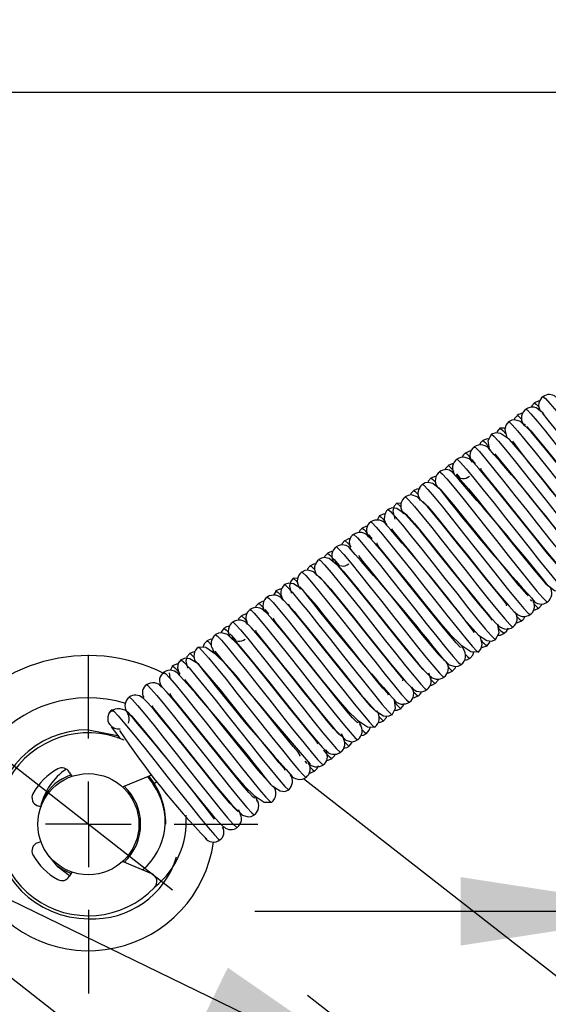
# Model space of a CAD drawing. Header units: millimetres. Extents: x 0 to 1118, y 0 to 864.
# Tile 21 of 32: x 659 to 691, y 312 to 371. Entities that reach past the tile are written whole.
import ezdxf

# ---------------------------------------------------------------- set-up
doc = ezdxf.new("R2010")
doc.units = ezdxf.units.MM
doc.header["$LTSCALE"] = 4
doc.linetypes.add('CENTERX2', pattern=[20.32, 12.7, -2.54, 2.54, -2.54])
doc.layers.add('CENTER', color=40, linetype='CENTERX2')
doc.layers.add('DIMENSIONS', color=140, linetype='Continuous', lineweight=25)
doc.styles.add('SLDTEXTSTYLE0', font='TXT', dxfattribs={"width": 0.7})
doc.dimstyles.new('SLDDIMSTYLE1', dxfattribs={"dimtxt": 8.632031, "dimasz": 13.208, "dimexe": 0, "dimexo": 0.0625, "dimgap": 2.158008, "dimtad": 0, "dimtih": 1, "dimtoh": 1, "dimrnd": 1e-09, "dimzin": 4, "dimdsep": 46, "dimtxsty": 'SLDTEXTSTYLE0', "dimsah": 1, "dimcen": 0.09, "dimadec": 0, "dimazin": 1, "dimtfac": 1, "dimtmove": 0, "dimatfit": 0, "dimfxl": 0, "dimfrac": 2, "dimtolj": 1, "dimtzin": 12, "dimarcsym": 0})
doc.dimstyles.new('SLDDIMSTYLE2', dxfattribs={"dimtxt": 8.632031, "dimasz": 13.208, "dimexe": 0, "dimexo": 0.0625, "dimgap": 2.158008, "dimtad": 0, "dimtih": 1, "dimtoh": 1, "dimrnd": 1e-09, "dimzin": 4, "dimdsep": 46, "dimtxsty": 'SLDTEXTSTYLE0', "dimsah": 1, "dimcen": 0.09, "dimadec": 0, "dimazin": 1, "dimtfac": 1, "dimtofl": 0, "dimtmove": 0, "dimatfit": 3, "dimfxl": 0, "dimfrac": 2, "dimtolj": 1, "dimtzin": 12, "dimarcsym": 0})
doc.dimstyles.new('SLDDIMSTYLE3', dxfattribs={"dimtxt": 8.632031, "dimasz": 13.208, "dimexe": 0, "dimexo": 0.0625, "dimgap": 2.158008, "dimtad": 0, "dimtih": 1, "dimtoh": 1, "dimrnd": 1e-09, "dimzin": 12, "dimdsep": 46, "dimtxsty": 'SLDTEXTSTYLE0', "dimsah": 1, "dimcen": 0.09, "dimadec": 0, "dimazin": 3, "dimtfac": 1, "dimtmove": 0, "dimatfit": 0, "dimfxl": 0, "dimfrac": 2, "dimtolj": 1, "dimtzin": 12, "dimarcsym": 0})
doc.dimstyles.new('SLDDIMSTYLE6', dxfattribs={"dimtxt": 8.632031, "dimasz": 13.208, "dimexe": 0, "dimexo": 0.0625, "dimgap": 2.158008, "dimtad": 0, "dimtih": 1, "dimtoh": 1, "dimrnd": 1e-09, "dimzin": 12, "dimdsep": 46, "dimtxsty": 'SLDTEXTSTYLE0', "dimsah": 1, "dimcen": 0.09, "dimadec": 0, "dimazin": 3, "dimtfac": 1, "dimtofl": 0, "dimtmove": 0, "dimatfit": 3, "dimfxl": 0, "dimfrac": 2, "dimtolj": 1, "dimtzin": 12, "dimarcsym": 0})
doc.dimstyles.new('SLDDIMSTYLE8', dxfattribs={"dimtxt": 8.632031, "dimasz": 13.208, "dimexe": 0, "dimexo": 0.0625, "dimgap": 2.158008, "dimtad": 0, "dimtih": 1, "dimtoh": 1, "dimrnd": 1e-09, "dimzin": 4, "dimdsep": 46, "dimtxsty": 'SLDTEXTSTYLE0', "dimsah": 1, "dimcen": 0, "dimadec": 0, "dimazin": 1, "dimtol": 1, "dimtp": 0.015, "dimtfac": 1, "dimtdec": 3, "dimtofl": 0, "dimtmove": 0, "dimatfit": 3, "dimfxl": 0, "dimfrac": 2, "dimtolj": 1, "dimtzin": 0, "dimarcsym": 0})

# ---------------------------------------------------------------- blocks, each defined once
blk = doc.blocks.new('_D_16')
at = {"layer": 'DIMENSIONS'}
for p, q in [((625.66, 467.757), (625.66, 553.884)), ((873.71, 463.557), (873.71, 553.884)), ((687.854, 549.258), (684.955, 549.258)), ((684.955, 549.258), (684.955, 535.539)), ((713.505, 549.258), (716.403, 549.258)), ((716.403, 549.258), (716.403, 535.539)), ((625.66, 541.184), (652.855, 541.184)), ((873.71, 541.184), (748.503, 541.184)), ((684.955, 535.539), (687.854, 535.539)), ((716.403, 535.539), (713.505, 535.539)), ((873.71, 387.307), (873.71, 453.557)), ((873.71, 371.207), (873.71, 377.307)), ((873.71, 296.307), (873.71, 361.207))]:
    blk.add_line(p, q, dxfattribs=at)
for points in [[(625.66, 541.184), (638.868, 539.152), (638.868, 543.216)], [(873.71, 541.184), (860.502, 543.216), (860.502, 539.152)]]:
    blk.add_solid(points, dxfattribs=at)
at = {"layer": 'DIMENSIONS', "attachment_point": 1, "style": 'SLDTEXTSTYLE0'}
for s, insert, char_height in [('248.05', (680.673, 562.105), 8.4667), ('9.77', (687.854, 546.453), 8.4667), ('(237, WHEEL B)', (654.787, 530.802), 8.46667)]:
    blk.add_mtext(s, dxfattribs=dict(at, insert=insert, char_height=char_height))
blk = doc.blocks.new('_D_18')
at = {"layer": 'DIMENSIONS'}
for p, q in [((639.86, 458.557), (1061.428, 458.557)), ((1048.728, 458.557), (1048.728, 340.62)), ((1032.312, 327.399), (1029.413, 327.399)), ((1029.413, 327.399), (1029.413, 313.68)), ((1065.144, 327.399), (1068.042, 327.399)), ((1068.042, 327.399), (1068.042, 313.68)), ((1029.413, 313.68), (1032.312, 313.68)), ((1068.042, 313.68), (1065.144, 313.68)), ((1048.728, 166.372), (1048.728, 284.309)), ((808.193, 166.372), (1061.428, 166.372))]:
    blk.add_line(p, q, dxfattribs=at)
for points in [[(1048.728, 458.557), (1046.696, 445.349), (1050.76, 445.349)], [(1048.728, 166.372), (1050.76, 179.58), (1046.696, 179.58)]]:
    blk.add_solid(points, dxfattribs=at)
at = {"layer": 'DIMENSIONS', "char_height": 8.4667, "attachment_point": 1, "style": 'SLDTEXTSTYLE0'}
for s, insert in [('292.19', (1028.721, 340.245)), ('11.50', (1032.312, 324.594)), ('(281,', (1031.355, 308.942)), ('WHEEL B)', (1020.208, 295.223))]:
    blk.add_mtext(s, dxfattribs=dict(at, insert=insert))
blk = doc.blocks.new('_D_19')
at = {"layer": 'DIMENSIONS'}
for p, q in [((657.791, 315.566), (630.822, 281.047)), ((680.644, 297.712), (580.933, 170.088)), ((624.666, 273.167), (558.081, 187.942)), ((565.9, 197.95), (545.884, 213.588)), ((588.752, 180.096), (612.433, 161.595)), ((612.433, 161.595), (615.501, 161.595)), ((625.265, 161.595), (622.366, 161.595)), ((622.366, 161.595), (622.366, 147.876)), ((650.916, 161.595), (653.814, 161.595)), ((653.814, 161.595), (653.814, 147.876)), ((622.366, 147.876), (625.265, 147.876)), ((653.814, 147.876), (650.916, 147.876))]:
    blk.add_line(p, q, dxfattribs=at)
for points in [[(565.9, 197.95), (556.743, 207.683), (554.241, 204.481)], [(588.752, 180.096), (597.909, 170.363), (600.411, 173.565)]]:
    blk.add_solid(points, dxfattribs=at)
at = {"layer": 'DIMENSIONS', "char_height": 8.4667, "attachment_point": 1, "style": 'SLDTEXTSTYLE0'}
for s, insert in [('29.00', (621.674, 174.441)), ('1.14', (625.265, 158.79))]:
    blk.add_mtext(s, dxfattribs=dict(at, insert=insert))
blk = doc.blocks.new('_D_22')
at = {"layer": 'DIMENSIONS'}
for p, q in [((641.16, 480.772), (641.16, 511.257)), ((873.71, 463.557), (873.71, 511.257)), ((786.328, 506.632), (783.429, 506.632)), ((783.429, 506.632), (783.429, 492.913)), ((811.978, 506.632), (814.877, 506.632)), ((814.877, 506.632), (814.877, 492.913)), ((641.16, 498.557), (751.329, 498.557)), ((873.71, 498.557), (846.977, 498.557)), ((783.429, 492.913), (786.328, 492.913)), ((814.877, 492.913), (811.978, 492.913)), ((641.16, 463.557), (641.16, 470.772)), ((641.16, 331.914), (641.16, 453.557)), ((873.71, 387.307), (873.71, 453.557)), ((873.71, 371.207), (873.71, 377.307)), ((873.71, 296.307), (873.71, 361.207)), ((641.16, 302.107), (641.16, 321.914))]:
    blk.add_line(p, q, dxfattribs=at)
for points in [[(641.16, 498.557), (654.368, 496.525), (654.368, 500.589)], [(873.71, 498.557), (860.502, 500.589), (860.502, 496.525)]]:
    blk.add_solid(points, dxfattribs=at)
at = {"layer": 'DIMENSIONS', "attachment_point": 1, "style": 'SLDTEXTSTYLE0'}
for s, insert, char_height in [('232.55', (779.147, 519.479), 8.4667), ('9.16', (786.328, 503.827), 8.4667), ('(222, WHEEL B)', (753.261, 488.175), 8.46667)]:
    blk.add_mtext(s, dxfattribs=dict(at, insert=insert, char_height=char_height))
blk = doc.blocks.new('_D_23')
at = {"layer": 'DIMENSIONS'}
for p, q in [((639.86, 458.557), (719.66, 458.557)), ((729.66, 458.557), (868.71, 458.557)), ((878.71, 458.557), (1013.645, 458.557)), ((1000.945, 458.557), (1000.945, 432.328)), ((988.119, 419.107), (985.22, 419.107)), ((985.22, 419.107), (985.22, 405.388)), ((1013.77, 419.107), (1016.669, 419.107)), ((1016.669, 419.107), (1016.669, 405.388)), ((985.22, 405.388), (988.119, 405.388)), ((1016.669, 405.388), (1013.77, 405.388)), ((1000.945, 236.557), (1000.945, 376.017)), ((832.36, 236.557), (908.543, 236.557)), ((918.543, 236.557), (1013.645, 236.557))]:
    blk.add_line(p, q, dxfattribs=at)
for points in [[(1000.945, 458.557), (998.913, 445.349), (1002.977, 445.349)], [(1000.945, 236.557), (1002.977, 249.765), (998.913, 249.765)]]:
    blk.add_solid(points, dxfattribs=at)
at = {"layer": 'DIMENSIONS', "char_height": 8.4667, "attachment_point": 1, "style": 'SLDTEXTSTYLE0'}
for s, insert in [('222.00', (980.938, 431.954)), ('8.74', (988.119, 416.302)), ('(211,', (985.556, 400.651)), ('WHEEL B)', (972.424, 386.931))]:
    blk.add_mtext(s, dxfattribs=dict(at, insert=insert))
blk = doc.blocks.new('_D_27')
at = {"layer": 'DIMENSIONS'}
for p, q in [((657.791, 315.566), (630.822, 281.047)), ((703.496, 279.858), (634.15, 191.099)), ((624.666, 273.167), (583.996, 221.112)), ((591.815, 231.12), (571.799, 246.758)), ((637.519, 195.411), (664.348, 174.45)), ((664.348, 174.45), (668.816, 174.45)), ((678.58, 174.45), (675.681, 174.45)), ((675.681, 174.45), (675.681, 160.731)), ((704.231, 174.45), (707.129, 174.45)), ((707.129, 174.45), (707.129, 160.731)), ((675.681, 160.731), (678.58, 160.731)), ((707.129, 160.731), (704.231, 160.731))]:
    blk.add_line(p, q, dxfattribs=at)
for points in [[(591.815, 231.12), (582.658, 240.853), (580.156, 237.65)], [(637.519, 195.411), (646.676, 185.678), (649.178, 188.881)]]:
    blk.add_solid(points, dxfattribs=at)
at = {"layer": 'DIMENSIONS', "char_height": 8.4667, "attachment_point": 1, "style": 'SLDTEXTSTYLE0'}
for s, insert in [('58.00', (674.989, 187.297)), ('2.28', (678.58, 171.645))]:
    blk.add_mtext(s, dxfattribs=dict(at, insert=insert))
blk = doc.blocks.new('_D_32')
at = {"layer": 'DIMENSIONS'}
for p, q in [((554.09, 369.251), (537.718, 369.251)), ((682.71, 306.711), (554.09, 369.251))]:
    blk.add_line(p, q, dxfattribs=at)
blk.add_solid([(682.71, 306.711), (671.721, 314.314), (669.944, 310.659)], dxfattribs=at)
at = {"layer": 'DIMENSIONS', "attachment_point": 1, "style": 'SLDTEXTSTYLE0'}
for s, insert, char_height in [('3X', (489.887, 391.454), 8.4667), ('0.015', (504.886, 380.165), 8.4667), ('+', (495.651, 380.165), 8.467), ('%%c', (456.967, 373.929), 8.4667), ('8.00', (470, 373.929), 8.4667), ('0.000', (504.886, 368.877), 8.4667), ('[0.31]', (479.39, 355.157), 8.4667)]:
    blk.add_mtext(s, dxfattribs=dict(at, insert=insert, char_height=char_height))
blk = doc.blocks.new('_D_33')
at = {"layer": 'DIMENSIONS'}
for p, q in [((698.732, 317.651), (673.332, 317.651)), ((719.588, 317.651), (734.779, 317.651)), ((746.475, 317.651), (743.577, 317.651)), ((743.577, 317.651), (743.577, 303.932)), ((772.126, 317.651), (775.025, 317.651)), ((775.025, 317.651), (775.025, 303.932)), ((743.577, 303.932), (746.475, 303.932)), ((775.025, 303.932), (772.126, 303.932))]:
    blk.add_line(p, q, dxfattribs=at)
for points in [[(698.732, 317.651), (685.524, 319.683), (685.524, 315.619)], [(719.588, 317.651), (732.796, 315.619), (732.796, 319.683)]]:
    blk.add_solid(points, dxfattribs=at)
at = {"layer": 'DIMENSIONS', "char_height": 8.4667, "attachment_point": 1, "style": 'SLDTEXTSTYLE0'}
for s, insert in [('20.86', (742.885, 330.498)), ('0.82', (746.475, 314.846))]:
    blk.add_mtext(s, dxfattribs=dict(at, insert=insert))
blk = doc.blocks.new('SW_CENTERMARKSYMBOL_9')
at = {"layer": 'CENTER', "color": 0}
for p, q in [((0, 5.08), (0, 10.04)), ((0, 0), (0, 2.54)), ((-5.08, 0), (-10.04, 0)), ((0, 0), (-2.54, 0)), ((0, 0), (0, -2.54)), ((0, 0), (2.54, 0)), ((5.08, 0), (10.04, 0)), ((0, -5.08), (0, -10.04))]:
    blk.add_line(p, q, dxfattribs=at)

msp = doc.modelspace()

# ---------------------------------------------------------------- linework, layer by layer
for p, q in [((703.615, 366.207), (630.66, 366.207)), ((688.169, 346.293), (687.86, 346.312)), ((689.194, 346.636), (689.265, 346.465)), ((689.367, 346.467), (689.28, 346.548)), ((689.36, 346.428), (689.378, 346.42)), ((686.2, 344.452), (686.408, 344.212)), ((685.103, 343.782), (685.1, 343.762)), ((685.279, 343.596), (685.467, 343.371)), ((684.079, 342.974), (684.08, 342.972)), ((683.06, 342.188), (683.127, 342.017)), ((682.003, 341.842), (681.727, 341.856)), ((680.714, 341.12), (680.574, 340.846)), ((682.049, 341.397), (682.139, 341.216)), ((680.063, 340.001), (680.279, 339.75)), ((677.946, 338.526), (677.947, 338.519)), ((676.926, 337.739), (676.989, 337.568)), ((675.869, 337.389), (675.594, 337.399)), ((675.913, 336.95), (676.004, 336.763)), ((676.14, 336.752), (675.986, 336.896)), ((674.581, 336.664), (674.439, 336.391)), ((689.65, 336.142), (689.727, 336.053)), ((673.928, 335.548), (674.143, 335.297)), ((671.813, 334.079), (671.815, 334.068)), ((670.016, 332.287), (669.853, 332.44)), ((684.739, 332.286), (684.697, 332.448)), ((668.242, 331.797), (668.289, 331.49)), ((668.448, 332.208), (668.303, 331.936)), ((665.68, 329.632), (665.681, 329.618)), ((665.905, 329.351), (665.817, 329.433)), ((664.741, 328.704), (664.722, 328.729)), ((663.455, 328.416), (665.19, 328.085)), ((664.74, 328.704), (664.741, 328.704)), ((664.743, 328.705), (664.741, 328.704)), ((664.817, 328.598), (665.315, 327.912)), ((676.294, 326.566), (676.415, 326.423)), ((662.319, 325.912), (662.47, 325.649)), ((665.476, 325.034), (667.211, 325.752)), ((666.96, 325.648), (667.293, 325.189)), ((667.293, 325.189), (667.544, 325.371)), ((676.22, 325.533), (698.732, 307.945)), ((660.636, 323.842), (660.438, 323.914)), ((660.438, 321.717), (660.636, 321.79)), ((667.211, 319.879), (665.476, 320.598)), ((662.47, 319.982), (662.319, 319.72)), ((698.732, 282.565), (657.299, 314.936))]:
    msp.add_line(p, q)
at = {"flags": 128}
for points in [[(690.423, 348.158), (690.42, 348.17), (690.549, 348.071), (690.823, 347.771), (691.232, 347.286), (691.755, 346.643), (692.369, 345.877), (693.042, 345.028), (693.743, 344.141), (694.437, 343.262), (695.092, 342.44), (695.674, 341.716), (696.156, 341.129), (696.516, 340.712), (696.737, 340.486), (696.789, 340.471)], [(689.406, 347.408), (689.469, 347.383), (689.697, 347.147), (690.064, 346.719), (690.552, 346.125), (691.139, 345.394), (691.797, 344.567), (692.492, 343.687), (693.193, 342.801), (693.864, 341.955), (694.473, 341.194), (694.99, 340.56), (695.392, 340.084), (695.659, 339.795), (695.78, 339.706), (695.778, 339.712)], [(689.914, 347.804), (689.74, 347.621), (689.707, 347.533)], [(690.218, 347.904), (690.131, 347.901), (689.904, 347.797)], [(689.908, 347.792), (690.007, 347.729), (690.174, 347.551)], [(688.892, 347.061), (688.717, 346.874), (688.687, 346.791)], [(687.87, 346.319), (687.698, 346.104), (687.683, 346.016)], [(687.876, 346.288), (687.878, 346.31), (688.034, 346.173), (688.214, 345.971)], [(688.381, 346.69), (688.209, 346.483), (688.154, 346.221), (688.274, 345.722)], [(694.394, 340.215), (694.421, 340.283), (694.169, 340.602), (693.738, 341.121), (693.239, 341.735), (692.7, 342.405), (692.148, 343.095), (691.606, 343.774), (690.583, 345.044), (689.71, 346.088), (689.078, 346.694), (688.746, 346.798), (688.559, 346.775), (688.371, 346.683)], [(688.389, 346.656), (688.404, 346.673), (688.585, 346.502), (688.908, 346.135), (689.359, 345.591), (689.918, 344.901), (690.555, 344.101), (691.242, 343.233), (691.945, 342.343), (692.629, 341.479), (693.262, 340.686), (693.812, 340.007), (694.254, 339.476), (694.566, 339.125), (694.735, 338.97), (694.742, 338.989)], [(689.443, 346.394), (689.683, 346.141), (690.032, 345.734), (690.442, 345.237), (691.292, 344.185), (692.015, 343.281), (692.748, 342.366), (693.645, 341.255), (694.099, 340.703), (694.509, 340.221), (694.824, 339.879), (694.989, 339.753)], [(687.198, 345.646), (687.091, 345.661), (686.838, 345.569)], [(687.359, 345.947), (687.149, 345.556), (687.224, 345.072)], [(693.526, 339.374), (693.483, 339.457), (693.225, 339.761), (692.865, 340.195), (692.43, 340.729), (691.942, 341.333), (691.427, 341.976), (690.342, 343.333), (689.809, 343.995), (689.314, 344.604), (688.416, 345.626), (687.892, 345.98), (687.61, 346.029), (687.349, 345.94), (687.349, 345.94)], [(687.358, 345.925), (687.355, 345.942), (687.488, 345.837), (687.766, 345.531), (688.178, 345.043), (688.704, 344.396), (689.319, 343.627), (689.994, 342.776), (690.695, 341.889), (691.389, 341.011), (692.042, 340.19), (692.622, 339.47), (693.102, 338.887), (693.457, 338.475), (693.674, 338.255), (693.72, 338.245)], [(686.337, 345.182), (686.406, 345.151), (686.639, 344.909), (687.009, 344.477), (687.5, 343.878), (688.09, 343.145), (688.748, 342.316), (689.445, 341.435), (690.145, 340.549), (690.815, 339.705), (691.421, 338.948), (691.936, 338.316), (692.334, 337.846), (692.598, 337.561), (692.714, 337.479), (692.713, 337.482)], [(686.848, 345.576), (686.699, 345.428), (686.636, 345.301)], [(686.839, 345.566), (686.945, 345.497), (687.2, 345.223)], [(686.126, 344.931), (686.048, 344.93), (685.816, 344.826)], [(687.562, 344.788), (687.616, 344.692), (687.891, 344.367), (688.268, 343.911), (688.718, 343.357), (689.215, 342.741), (689.734, 342.093), (690.816, 340.74), (691.343, 340.085), (691.831, 339.487), (692.704, 338.501), (693.213, 338.172), (693.49, 338.133), (693.747, 338.23), (693.747, 338.23)], [(684.803, 344.091), (684.63, 343.91), (684.596, 343.82)], [(685.107, 344.191), (685.022, 344.188), (684.793, 344.084)], [(684.81, 344.061), (684.813, 344.082), (684.974, 343.938), (685.057, 343.845)], [(685.323, 344.429), (685.34, 344.444), (685.525, 344.267), (685.852, 343.894), (686.307, 343.346), (686.867, 342.653), (687.507, 341.85), (688.195, 340.981), (688.897, 340.092), (689.581, 339.229), (690.211, 338.439), (690.759, 337.762), (691.197, 337.237), (691.506, 336.889), (691.67, 336.741), (691.675, 336.76)], [(691.691, 337.757), (691.645, 337.767), (691.42, 338.002), (691.083, 338.394), (690.682, 338.88), (689.84, 339.92), (689.119, 340.821), (688.385, 341.739), (687.482, 342.858), (687.022, 343.418), (686.606, 343.909), (686.283, 344.263), (686.108, 344.403), (686.108, 344.403)], [(686.716, 343.935), (686.699, 343.842), (686.974, 343.493), (687.418, 342.956), (687.927, 342.329), (688.471, 341.651), (689.025, 340.958), (689.566, 340.282), (690.571, 339.035), (691.41, 338.036), (692.02, 337.46), (692.351, 337.364), (692.538, 337.391), (692.724, 337.487)], [(683.781, 343.348), (683.607, 343.165), (683.576, 343.083)], [(684.084, 343.448), (683.997, 343.445), (683.771, 343.341)], [(683.771, 343.341), (683.884, 343.264), (684.049, 343.086)], [(684.293, 343.698), (684.29, 343.714), (684.427, 343.603), (684.709, 343.293), (685.125, 342.799), (685.653, 342.149), (686.27, 341.377), (686.946, 340.525), (687.648, 339.637), (688.341, 338.76), (688.992, 337.942), (689.57, 337.224), (690.046, 336.646), (690.399, 336.238), (690.611, 336.024), (690.654, 336.017)], [(685.259, 343.504), (685.528, 343.241), (685.994, 342.7), (686.565, 342.006), (687.163, 341.265), (687.732, 340.554), (688.236, 339.923), (689.081, 338.87), (689.885, 337.884), (690.567, 337.096), (691.095, 336.673), (691.389, 336.624), (691.547, 336.659), (691.702, 336.744)], [(689.532, 336.36), (689.447, 336.441), (688.996, 336.962), (688.435, 337.642), (687.843, 338.376), (687.276, 339.083), (686.772, 339.714), (685.922, 340.775), (685.103, 341.78), (684.405, 342.591), (683.869, 343.029), (683.575, 343.084), (683.416, 343.052), (683.26, 342.97)], [(683.27, 342.956), (683.344, 342.919), (683.58, 342.672), (683.954, 342.235), (684.448, 341.632), (685.04, 340.895), (685.7, 340.064), (686.397, 339.183), (687.097, 338.298), (687.765, 337.455), (688.37, 336.7), (688.882, 336.074), (689.277, 335.608), (689.536, 335.329), (689.649, 335.251), (689.649, 335.252)], [(688.249, 335.766), (688.271, 335.845), (688.007, 336.179), (687.569, 336.708), (687.065, 337.33), (686.523, 338.004), (685.97, 338.696), (685.428, 339.374), (684.414, 340.631), (683.562, 341.65), (682.943, 342.239), (682.613, 342.342), (682.425, 342.319), (682.238, 342.227)], [(682.256, 342.201), (682.277, 342.213), (682.465, 342.031), (682.796, 341.653), (683.254, 341.101), (683.817, 340.404), (684.458, 339.599), (685.147, 338.729), (685.85, 337.84), (686.532, 336.978), (687.161, 336.19), (687.705, 335.518), (688.141, 334.997), (688.445, 334.655), (688.606, 334.511), (688.61, 334.531)], [(682.759, 342.605), (682.583, 342.419), (682.554, 342.335)], [(683.125, 342.713), (682.937, 342.69), (682.749, 342.599)], [(682.765, 342.576), (682.809, 342.569), (683.013, 342.362)], [(687.391, 334.919), (687.342, 335.009), (687.075, 335.325), (686.705, 335.772), (686.26, 336.318), (685.767, 336.93), (685.249, 337.576), (684.165, 338.932), (683.635, 339.59), (683.144, 340.193), (682.263, 341.192), (681.75, 341.53), (681.473, 341.574), (681.216, 341.484), (681.216, 341.484)], [(681.737, 341.863), (681.565, 341.651), (681.514, 341.38), (681.634, 340.914)], [(681.744, 341.83), (681.749, 341.852), (681.914, 341.703), (681.997, 341.61)], [(683.236, 341.973), (683.314, 341.935), (683.562, 341.67), (683.919, 341.253), (684.334, 340.75), (685.191, 339.689), (685.916, 338.783), (686.648, 337.869), (687.54, 336.763), (687.991, 336.216), (688.396, 335.742), (688.705, 335.409), (688.863, 335.294), (688.863, 335.294)], [(681.043, 341.195), (680.955, 341.206), (680.705, 341.113)], [(680.706, 341.113), (680.822, 341.031), (681.076, 340.757)], [(681.228, 341.466), (681.226, 341.485), (681.366, 341.37), (681.652, 341.053), (682.071, 340.555), (682.602, 339.901), (683.221, 339.127), (683.898, 338.273), (684.6, 337.384), (685.293, 336.509), (685.942, 335.692), (686.517, 334.979), (686.991, 334.404), (687.34, 334.002), (687.548, 333.792), (687.585, 333.79)], [(682.297, 341.187), (682.297, 341.187), (682.123, 341.35)], [(682.277, 341.179), (682.29, 341.195), (682.478, 341.002), (682.785, 340.646), (683.164, 340.189), (683.979, 339.182), (684.693, 338.292), (685.428, 337.373), (686.343, 336.236), (686.815, 335.658), (687.25, 335.141), (687.597, 334.753), (687.801, 334.572), (687.801, 334.572)], [(679.993, 340.476), (679.914, 340.474), (679.683, 340.37)], [(680.202, 340.73), (680.282, 340.687), (680.522, 340.434), (680.899, 339.993), (681.397, 339.386), (681.99, 338.646), (682.652, 337.813), (683.35, 336.931), (684.049, 336.046), (684.716, 335.205), (685.318, 334.454), (685.828, 333.83), (686.219, 333.37), (686.475, 333.096), (686.583, 333.025), (686.583, 333.025)], [(679.19, 339.973), (679.213, 339.983), (679.406, 339.795), (679.74, 339.413), (680.201, 338.856), (680.767, 338.156), (681.41, 337.348), (682.099, 336.477), (682.802, 335.588), (683.483, 334.728), (684.11, 333.943), (684.652, 333.274), (685.084, 332.757), (685.385, 332.42), (685.542, 332.282), (685.544, 332.302)], [(679.692, 340.377), (679.543, 340.229), (679.483, 340.106)], [(685.57, 333.29), (685.509, 333.314), (685.271, 333.565), (684.924, 333.97), (684.514, 334.466), (683.664, 335.517), (682.94, 336.422), (682.207, 337.338), (681.31, 338.45), (680.855, 339.003), (680.445, 339.485), (680.13, 339.826), (679.966, 339.951), (679.966, 339.951)], [(681.43, 340.331), (681.488, 340.23), (681.77, 339.896), (682.155, 339.43), (682.612, 338.867), (683.113, 338.245), (683.634, 337.595), (684.715, 336.243), (685.24, 335.592), (685.725, 334.999), (686.585, 334.03), (687.086, 333.711), (687.359, 333.676), (687.614, 333.774), (687.614, 333.774)], [(678.162, 339.238), (678.16, 339.257), (678.305, 339.135), (678.595, 338.815), (679.017, 338.311), (679.551, 337.654), (680.173, 336.876), (680.85, 336.021), (681.552, 335.132), (682.244, 334.258), (682.892, 333.444), (683.465, 332.733), (683.935, 332.164), (684.281, 331.766), (684.485, 331.562), (684.519, 331.563)], [(678.67, 339.635), (678.497, 339.454), (678.462, 339.364)], [(678.968, 339.735), (678.888, 339.732), (678.66, 339.628)], [(678.678, 339.603), (678.685, 339.623), (678.854, 339.468), (678.968, 339.34)], [(680.57, 339.485), (680.543, 339.456), (680.66, 339.258), (680.938, 338.921), (681.703, 337.985), (682.565, 336.911), (683.422, 335.839), (684.346, 334.701), (684.913, 334.058), (685.53, 333.46), (686.135, 333.05), (686.591, 333.031)], [(677.647, 338.892), (677.474, 338.709), (677.443, 338.628)], [(677.951, 338.992), (677.865, 338.989), (677.638, 338.885)], [(677.642, 338.879), (677.64, 338.886), (677.761, 338.798), (677.924, 338.621)], [(679.516, 338.76), (679.484, 338.712), (679.715, 338.418), (680.132, 337.917), (680.621, 337.316), (681.153, 336.655), (681.702, 335.969), (682.244, 335.291), (683.285, 333.998), (683.767, 333.41), (684.196, 332.905), (684.857, 332.268), (685.194, 332.166), (685.382, 332.192), (685.569, 332.288)], [(676.625, 338.149), (676.45, 337.963), (676.42, 337.879)], [(676.991, 338.257), (676.803, 338.234), (676.616, 338.143)], [(676.63, 338.122), (676.683, 338.106), (676.88, 337.905)], [(683.405, 331.898), (683.295, 332.005), (682.833, 332.542), (682.264, 333.233), (681.667, 333.973), (681.098, 334.684), (680.593, 335.315), (679.748, 336.369), (678.942, 337.357), (678.261, 338.146), (677.734, 338.574), (677.441, 338.628), (677.283, 338.596), (677.127, 338.514)], [(677.134, 338.504), (677.22, 338.455), (677.464, 338.197), (677.845, 337.75), (678.345, 337.139), (678.941, 336.396), (679.604, 335.562), (680.302, 334.679), (681.001, 333.794), (681.667, 332.956), (682.267, 332.207), (682.773, 331.588), (683.161, 331.131), (683.413, 330.863), (683.511, 330.801)], [(677.967, 338.574), (678.027, 338.508), (678.305, 338.18)], [(678.093, 338.304), (678.253, 338.171), (678.561, 337.83), (678.964, 337.351), (679.414, 336.802), (680.307, 335.693), (681.04, 334.776), (681.764, 333.872), (682.628, 332.808), (683.055, 332.297), (683.429, 331.871), (683.698, 331.601), (683.792, 331.568)], [(682.105, 331.316), (682.121, 331.409), (681.845, 331.758), (681.4, 332.296), (680.89, 332.925), (680.346, 333.603), (679.791, 334.297), (679.25, 334.974), (678.246, 336.218), (677.413, 337.212), (676.808, 337.785), (676.479, 337.886), (676.292, 337.863), (676.105, 337.771)], [(676.123, 337.745), (676.15, 337.752), (676.347, 337.56), (676.685, 337.172), (677.149, 336.611), (677.717, 335.907), (678.361, 335.097), (679.052, 334.225), (679.754, 333.336), (680.434, 332.477), (681.059, 331.695), (681.599, 331.03), (682.028, 330.517), (682.325, 330.186), (682.478, 330.053), (682.478, 330.073)], [(677.095, 337.526), (677.185, 337.474), (677.443, 337.198), (677.806, 336.772), (678.227, 336.261), (679.09, 335.193), (679.816, 334.285), (680.547, 333.372), (681.436, 332.272), (681.883, 331.73), (682.283, 331.263), (682.586, 330.939), (682.736, 330.835), (682.736, 330.835)], [(681.256, 330.464), (681.202, 330.561), (680.924, 330.889), (680.544, 331.349), (680.09, 331.907), (679.591, 332.527), (679.071, 333.176), (677.987, 334.531), (677.461, 335.184), (676.974, 335.781), (676.11, 336.757), (675.609, 337.08), (675.337, 337.12), (675.083, 337.028), (675.083, 337.028)], [(675.097, 337.007), (675.096, 337.028), (675.245, 336.902), (675.538, 336.575), (675.963, 336.068), (676.501, 335.406), (677.124, 334.626), (677.803, 333.769), (678.505, 332.88), (679.196, 332.007), (679.842, 331.195), (680.413, 330.488), (680.88, 329.922), (681.221, 329.53), (681.422, 329.331), (681.451, 329.335)], [(675.603, 337.406), (675.432, 337.197), (675.379, 336.931), (675.482, 336.519)], [(675.611, 337.373), (675.621, 337.393), (675.794, 337.233), (675.863, 337.155)], [(674.911, 336.76), (674.807, 336.76), (674.572, 336.657)], [(674.578, 336.646), (674.575, 336.658), (674.699, 336.565), (674.939, 336.303)], [(673.559, 335.921), (673.41, 335.773), (673.35, 335.65)], [(673.86, 336.02), (673.78, 336.018), (673.549, 335.914)], [(673.562, 335.895), (673.62, 335.875), (673.829, 335.66)], [(674.065, 336.278), (674.158, 336.223), (674.406, 335.959), (674.79, 335.508), (675.293, 334.893), (675.892, 334.147), (676.556, 333.31), (677.254, 332.427), (677.953, 331.543), (678.617, 330.706), (679.215, 329.961), (679.719, 329.345), (680.103, 328.894), (680.351, 328.63), (680.438, 328.579)], [(680.406, 329.618), (680.395, 329.601), (680.209, 329.791), (679.904, 330.145), (679.526, 330.601), (678.712, 331.606), (677.998, 332.497), (677.262, 333.417), (676.347, 334.555), (675.873, 335.133), (675.438, 335.651), (675.091, 336.039), (674.889, 336.22), (674.889, 336.22)], [(675.298, 335.874), (675.361, 335.767), (675.65, 335.425), (676.042, 334.949), (676.506, 334.377), (677.012, 333.75), (677.534, 333.098), (678.614, 331.747), (679.137, 331.099), (679.618, 330.51), (680.466, 329.559), (680.959, 329.251), (681.228, 329.219), (681.48, 329.318), (681.48, 329.318)], [(689.85, 335.97), (689.85, 336.066), (689.762, 336.238)], [(689.895, 335.862), (690.075, 335.674), (690.149, 335.637)], [(690.16, 335.623), (690.329, 335.806), (690.359, 335.888)], [(672.537, 335.178), (672.364, 334.998), (672.329, 334.908)], [(672.835, 335.279), (672.754, 335.276), (672.527, 335.172)], [(672.545, 335.146), (672.557, 335.164), (672.734, 334.998), (672.834, 334.885)], [(673.056, 335.518), (673.087, 335.522), (673.288, 335.323), (673.629, 334.931), (674.096, 334.365), (674.667, 333.658), (675.313, 332.846), (676.004, 331.973), (676.706, 331.084), (677.385, 330.227), (678.008, 329.447), (678.546, 328.785), (678.97, 328.278), (679.264, 327.951), (679.413, 327.825), (679.412, 327.843)], [(679.448, 328.823), (679.37, 328.862), (679.12, 329.129), (678.763, 329.547), (678.346, 330.053), (677.488, 331.115), (676.762, 332.022), (676.03, 332.937), (675.138, 334.042), (674.687, 334.587), (674.284, 335.06), (673.978, 335.389), (673.825, 335.499), (673.825, 335.499)], [(688.853, 335.143), (688.993, 334.989), (689.13, 334.878), (689.127, 334.894)], [(689.847, 335.516), (689.943, 335.521), (690.169, 335.63)], [(672.031, 334.78), (672.031, 334.8), (672.184, 334.667), (672.481, 334.336), (672.91, 333.823), (673.45, 333.158), (674.075, 332.376), (674.755, 331.517), (675.457, 330.628), (676.147, 329.756), (676.792, 328.946), (677.36, 328.242), (677.824, 327.681), (678.162, 327.293), (678.359, 327.101), (678.385, 327.108)], [(678.457, 328.039), (678.302, 328.165), (677.998, 328.502), (677.598, 328.976), (677.15, 329.524), (676.258, 330.631), (675.525, 331.548), (674.8, 332.453), (673.933, 333.521), (673.505, 334.033), (673.131, 334.461), (672.861, 334.733), (672.766, 334.768)], [(674.447, 335.024), (674.419, 334.989), (674.543, 334.782), (674.828, 334.437), (675.6, 333.491), (676.465, 332.413), (677.322, 331.341), (678.24, 330.212), (678.8, 329.578), (679.409, 328.99), (680.006, 328.59), (680.458, 328.575)], [(687.604, 333.766), (687.804, 334.163), (687.723, 334.641)], [(688.826, 334.775), (688.917, 334.778), (689.147, 334.887)], [(677.039, 327.578), (677.07, 327.626), (676.839, 327.92), (676.422, 328.421), (675.931, 329.023), (675.399, 329.685), (674.849, 330.372), (674.306, 331.051), (673.267, 332.343), (672.787, 332.927), (672.361, 333.43), (671.705, 334.065), (671.369, 334.173), (671.181, 334.15), (670.994, 334.058)], [(670.997, 334.053), (671.096, 333.99), (671.348, 333.722), (671.736, 333.265), (672.242, 332.646), (672.842, 331.897), (673.508, 331.059), (674.207, 330.174), (674.905, 329.291), (675.568, 328.457), (676.164, 327.714), (676.664, 327.103), (677.045, 326.656), (677.289, 326.398), (677.375, 326.35)], [(671.514, 334.436), (671.341, 334.254), (671.307, 334.165)], [(671.512, 334.419), (671.509, 334.431), (671.638, 334.331), (671.799, 334.155)], [(671.835, 334.116), (671.913, 334.031), (672.173, 333.723)], [(673.392, 334.299), (673.362, 334.243), (673.602, 333.939), (674.024, 333.43), (674.517, 332.823), (675.052, 332.159), (675.602, 331.471), (676.144, 330.793), (677.178, 329.509), (678.075, 328.435), (678.726, 327.811), (679.061, 327.71), (679.249, 327.736), (679.436, 327.832)], [(686.582, 333.024), (686.748, 333.233), (686.799, 333.496), (686.68, 333.969)], [(687.738, 334.034), (687.891, 334.036), (688.125, 334.145)], [(688.115, 334.138), (688.261, 334.287), (688.341, 334.458)], [(670.492, 333.693), (670.317, 333.508), (670.242, 333.3)], [(670.857, 333.802), (670.67, 333.778), (670.483, 333.686)], [(670.495, 333.669), (670.558, 333.643), (670.733, 333.462)], [(671.961, 333.849), (672.13, 333.705), (672.445, 333.353), (672.854, 332.867), (673.309, 332.311), (674.207, 331.195), (674.94, 330.278), (675.662, 329.376), (676.524, 328.318), (676.948, 327.812), (677.317, 327.393), (677.582, 327.131), (677.669, 327.108)], [(685.757, 333.075), (685.662, 333.304), (685.6, 333.413)], [(686.764, 333.32), (686.841, 333.307), (687.102, 333.402)], [(687.093, 333.395), (687.258, 333.612), (687.27, 333.687)], [(669.47, 332.95), (669.299, 332.743), (669.244, 332.481), (669.343, 332.066)], [(669.767, 333.025), (669.719, 333.033), (669.46, 332.943)], [(669.478, 332.917), (669.493, 332.934), (669.674, 332.763), (669.728, 332.701)], [(675.98, 326.856), (676.007, 326.886), (675.888, 327.087), (675.606, 327.428), (674.837, 328.369), (673.973, 329.446), (673.115, 330.519), (672.194, 331.653), (671.632, 332.291), (671.022, 332.884), (670.424, 333.29), (669.971, 333.315)], [(669.989, 333.29), (670.024, 333.291), (670.228, 333.088), (670.574, 332.69), (671.044, 332.12), (671.617, 331.409), (672.265, 330.595), (672.956, 329.721), (673.658, 328.832), (674.336, 327.977), (674.958, 327.199), (675.492, 326.542), (675.914, 326.038), (676.203, 325.718), (676.348, 325.596), (676.347, 325.614)], [(670.792, 333.29), (670.861, 333.094), (670.952, 332.932)], [(685.805, 332.895), (685.932, 332.755), (686.064, 332.651), (686.062, 332.664)], [(686.071, 332.652), (686.241, 332.843), (686.308, 333.043)], [(668.777, 332.305), (668.672, 332.304), (668.438, 332.201)], [(668.959, 332.579), (668.788, 332.365), (668.739, 332.09), (668.85, 331.672)], [(675.12, 326.009), (675.061, 326.113), (674.774, 326.453), (674.383, 326.927), (673.92, 327.497), (673.415, 328.125), (672.892, 328.777), (671.81, 330.129), (671.287, 330.778), (670.805, 331.368), (669.957, 332.321), (669.468, 332.63), (669.201, 332.665), (668.949, 332.572), (668.949, 332.572)], [(668.965, 332.549), (668.967, 332.571), (669.124, 332.433), (669.425, 332.096), (669.857, 331.58), (670.399, 330.91), (671.026, 330.125), (671.707, 329.265), (672.41, 328.376), (673.099, 327.505), (673.742, 326.698), (674.307, 325.997), (674.769, 325.44), (675.103, 325.058), (675.296, 324.87), (675.318, 324.88)], [(685.756, 332.544), (685.894, 332.563), (686.08, 332.66)], [(667.929, 331.827), (668.034, 331.758), (668.29, 331.483), (668.681, 331.023), (669.19, 330.399), (669.793, 329.648), (670.46, 328.807), (671.159, 327.922), (671.857, 327.04), (672.518, 326.207), (673.112, 325.468), (673.61, 324.86), (673.987, 324.419), (674.227, 324.166), (674.301, 324.127)], [(668.448, 332.186), (668.445, 332.202), (668.577, 332.098), (668.856, 331.792), (668.888, 331.754)], [(683.719, 331.496), (683.728, 331.58), (683.636, 331.765)], [(684.785, 332.147), (684.835, 332.09), (685.015, 331.919), (685.029, 331.935)], [(685.049, 331.91), (685.219, 332.095), (685.246, 332.173)], [(666.921, 331.063), (666.96, 331.061), (667.169, 330.851), (667.518, 330.449), (667.992, 329.874), (668.567, 329.161), (669.216, 328.344), (669.909, 327.469), (670.611, 326.58), (671.288, 325.726), (671.907, 324.952), (672.438, 324.298), (672.857, 323.8), (673.143, 323.483), (673.283, 323.368), (673.282, 323.384)], [(673.326, 324.356), (673.23, 324.413), (672.968, 324.695), (672.601, 325.125), (672.177, 325.64), (671.311, 326.713), (670.583, 327.623), (669.852, 328.536), (668.966, 329.633), (668.52, 330.172), (668.124, 330.634), (667.826, 330.951), (667.682, 331.046), (667.682, 331.046)], [(669.167, 331.417), (669.233, 331.305), (669.53, 330.953), (669.93, 330.467), (670.401, 329.887), (670.91, 329.254), (671.434, 328.6), (672.513, 327.251), (673.034, 326.606), (673.511, 326.022), (674.347, 325.088), (674.831, 324.791), (675.097, 324.762), (675.347, 324.861), (675.347, 324.861)], [(683.714, 331.06), (683.81, 331.065), (684.036, 331.174)], [(683.723, 331.446), (683.951, 331.21), (684.013, 331.185)], [(684.027, 331.167), (684.195, 331.35), (684.225, 331.432)], [(668.324, 330.564), (668.295, 330.522), (668.428, 330.306), (668.718, 329.953), (669.497, 328.998), (670.365, 327.915), (671.222, 326.844), (672.134, 325.723), (672.687, 325.097), (673.288, 324.52), (673.877, 324.13), (674.325, 324.119)], [(682.721, 330.685), (682.871, 330.522), (682.999, 330.422), (682.997, 330.434)], [(665.899, 330.321), (665.902, 330.342), (666.064, 330.198), (666.368, 329.857), (666.803, 329.335), (667.348, 328.663), (667.977, 327.875), (668.659, 327.014), (669.362, 326.124), (670.051, 325.254), (670.692, 324.449), (671.255, 323.752), (671.712, 323.2), (672.043, 322.822), (672.232, 322.64), (672.252, 322.652)], [(672.323, 323.58), (672.156, 323.722), (671.841, 324.073), (671.433, 324.559), (670.978, 325.115), (670.08, 326.231), (669.346, 327.149), (668.623, 328.051), (667.761, 329.111), (667.337, 329.617), (666.968, 330.036), (666.704, 330.297), (666.618, 330.318)], [(681.471, 329.31), (681.673, 329.7), (681.598, 330.178)], [(681.621, 330.029), (681.775, 329.855), (681.952, 329.689), (681.963, 329.707)], [(681.982, 329.682), (682.127, 329.831), (682.208, 330.002)], [(682.693, 330.318), (682.785, 330.322), (683.014, 330.431)], [(664.983, 329.531), (664.812, 329.513), (664.697, 329.427)], [(664.86, 329.602), (664.973, 329.524), (665.232, 329.246), (665.627, 328.779), (666.139, 328.153), (666.744, 327.398), (667.412, 326.556), (668.112, 325.67), (668.809, 324.789), (669.469, 323.958), (670.06, 323.221), (670.555, 322.618), (670.929, 322.181), (671.165, 321.934), (671.238, 321.898)], [(665.829, 329.394), (666.007, 329.238), (666.33, 328.876), (666.745, 328.381), (667.204, 327.82), (668.106, 326.698), (668.84, 325.78), (669.561, 324.881), (670.419, 323.827), (670.84, 323.326), (671.207, 322.913), (671.467, 322.66), (671.549, 322.646)], [(667.268, 329.838), (667.24, 329.773), (667.489, 329.458), (667.917, 328.942), (668.414, 328.33), (668.951, 327.662), (669.503, 326.973), (670.044, 326.295), (671.071, 325.02), (671.954, 323.965), (672.594, 323.353), (672.928, 323.253), (673.116, 323.28), (673.303, 323.376)], [(681.609, 329.577), (681.758, 329.58), (681.992, 329.689)], [(679.625, 328.609), (679.542, 328.823), (679.47, 328.949)], [(680.652, 328.859), (680.71, 328.85), (680.969, 328.946)], [(680.688, 329.184), (680.889, 328.978), (680.944, 328.959)], [(680.96, 328.939), (681.125, 329.153), (681.139, 329.23)], [(678.605, 327.826), (678.575, 327.968), (678.465, 328.172)], [(679.623, 328.088), (679.76, 328.107), (679.947, 328.203)], [(679.672, 328.438), (679.81, 328.288), (679.934, 328.195), (679.932, 328.203)], [(679.937, 328.196), (680.108, 328.386), (680.176, 328.584)], [(678.652, 327.692), (678.715, 327.62), (678.888, 327.46), (678.897, 327.478)], [(678.915, 327.454), (679.085, 327.639), (679.113, 327.717)], [(677.893, 326.711), (678.062, 326.894), (678.092, 326.976)], [(677.588, 326.605), (677.677, 326.609), (677.903, 326.718)], [(676.559, 325.862), (676.652, 325.866), (676.881, 325.975)], [(676.589, 326.228), (676.748, 326.055), (676.869, 325.967), (676.867, 325.973)], [(676.871, 325.968), (677.017, 326.118), (677.096, 326.29)], [(673.493, 324.144), (673.421, 324.343), (673.344, 324.48)], [(672.471, 323.364), (672.453, 323.487), (672.359, 323.664)], [(662.343, 319.762), (661.668, 320.275), (661.126, 320.925)], [(662.419, 319.894), (661.905, 320.131), (661.636, 320.306)]]:
    msp.add_lwpolyline(points, dxfattribs=at)
msp.add_circle((663.455, 322.816), 3)
for centre, radius, start, end in [((690.781, 347.657), 0.629, 124.48069, 212.16997), ((690.785, 347.702), 0.596, 48.53239, 128.39572), ((689.786, 346.9), 0.656, 125.76086, 213.76799), ((689.771, 346.896), 0.651, 36.03299, 125.41686), ((689.818, 346.669), 0.795, 35.33613, 68.10931), ((689.185, 346.71), 0.458, 88.17361, 131.23816), ((688.627, 346.462), 0.63, 34.35751, 64.40231), ((802.529, 436.272), 143.227, 218.4496, 221.97253), ((686.692, 344.699), 0.617, 125.12653, 216.1812), ((686.71, 344.607), 0.704, 34.58065, 122.97293), ((607.222, 274.176), 106.89, 37.08964, 41.58373), ((767.985, 405.204), 99.314, 216.93699, 221.78114), ((685.685, 343.906), 0.668, 35.67229, 124.71978), ((686.048, 344.439), 0.453, 119.50526, 164.30611), ((685.513, 344.171), 0.707, 34.42347, 63.21383), ((685.686, 343.936), 0.644, 125.2512, 215.37242), ((684.667, 343.191), 0.648, 125.38768, 215.4026), ((684.652, 343.25), 0.592, 49.39284, 128.60032), ((545.213, 219.771), 186.832, 38.8474, 41.54268), ((685.69, 343.871), 0.552, 218.70268, 310.41176), ((683.651, 342.445), 0.655, 125.66824, 213.99735), ((774.937, 413.7), 115.158, 218.02841, 222.41462), ((682.644, 341.698), 0.667, 126.47697, 212.73122), ((681.695, 340.979), 0.695, 132.51384, 214.87564), ((680.565, 340.24), 0.624, 125.4094, 217.18716), ((680.576, 340.161), 0.695, 34.87826, 123.40947), ((605.909, 273.652), 100.672, 36.9611, 41.73698), ((679.495, 339.531), 0.569, 123.46081, 211.21505), ((679.551, 339.456), 0.662, 35.81996, 124.98255), ((679.331, 339.662), 0.778, 35.75334, 61.9428), ((678.532, 338.736), 0.646, 125.29996, 215.3832), ((678.525, 338.734), 0.644, 36.06838, 125.70558), ((577.218, 247.503), 136.942, 38.36542, 42.04779), ((677.528, 337.983), 0.665, 126.09281, 215.7469), ((678.532, 338.7), 0.575, 216.80027, 308.87808), ((676.508, 337.242), 0.664, 126.29954, 212.92685), ((675.553, 336.523), 0.689, 132.02743, 214.46806), ((690.279, 336.519), 0.655, 306.73213, 36.04962), ((674.443, 335.715), 0.687, 35.14382, 123.81014), ((770.821, 410.392), 119.968, 217.87959, 222.00438), ((674.423, 335.788), 0.616, 125.0025, 215.77496), ((689.321, 335.745), 0.592, 303.59538, 24.92334), ((690.296, 336.515), 0.642, 216.62486, 306.82062), ((673.362, 335.074), 0.57, 123.44952, 211.07388), ((673.417, 335.006), 0.657, 35.93211, 125.20889), ((688.252, 335.011), 0.626, 306.70047, 36.88262), ((689.27, 335.789), 0.657, 216.44542, 306.24316), ((688.904, 335.274), 0.458, 300.73143, 343.73459), ((672.397, 334.282), 0.643, 125.23018, 215.37534), ((672.391, 334.28), 0.642, 36.06937, 125.75769), ((688.244, 335.076), 0.684, 215.64717, 304.9992), ((671.391, 333.529), 0.661, 125.91552, 215.64128), ((671.807, 334.086), 0.457, 88.25946, 131.34074), ((688.403, 334.836), 0.74, 207.67983, 245.45566), ((672.399, 334.239), 0.571, 217.09215, 309.13911), ((687.748, 334.462), 1.245, 215.88215, 237.5109), ((663.455, 322.816), 10, 63.15566, 232), ((670.372, 332.787), 0.662, 126.14059, 213.13144), ((922.953, 540.198), 326.197, 219.41533, 220.95735), ((685.146, 332.817), 0.677, 307.69412, 36.56201), ((758.972, 401.257), 112.587, 217.779, 222.18512), ((684.15, 332.061), 0.651, 306.55317, 35.98094), ((668.288, 331.332), 0.614, 124.90681, 215.43454), ((668.309, 331.267), 0.679, 35.37602, 124.17419), ((581.723, 253.263), 117.202, 37.83332, 42.05464), ((684.163, 332.058), 0.641, 216.6226, 306.84906), ((684.752, 332.25), 0.452, 267.7405, 312.52837), ((667.229, 330.617), 0.571, 123.46959, 211.04818), ((667.283, 330.555), 0.652, 36.0102, 125.3989), ((683.187, 331.29), 0.594, 303.59986, 24.36622), ((666.251, 329.878), 0.595, 46.22015, 128.27534), ((682.128, 330.551), 0.617, 306.24853, 35.29712), ((683.137, 331.329), 0.654, 216.51344, 306.3839), ((682.77, 330.818), 0.459, 300.74959, 343.67761), ((663.455, 322.816), 7.5, 72.8234, 351.87345), ((666.241, 329.838), 0.621, 124.17911, 212.10165), ((682.111, 330.614), 0.679, 215.82518, 305.25695), ((665.227, 329.097), 0.625, 126.01774, 216.0411), ((665.249, 328.815), 0.842, 34.59725, 114.13571), ((665.251, 329.054), 0.631, 337.34199, 37.51196), ((570.272, 246.74), 126.361, 37.18734, 40.86262), ((680.001, 329.116), 0.707, 309.21975, 37.5068), ((679.019, 328.358), 0.67, 307.3816, 36.3703), ((663.455, 322.816), 5.6, 90, 270), ((663.455, 322.816), 5.425, 66.97332, 316.36317), ((665.268, 329.161), 0.695, 220.90877, 275.58919), ((703.148, 353.458), 45.407, 213.54681, 223.98878), ((678.02, 327.603), 0.647, 306.41012, 35.94074), ((677.053, 326.812), 0.577, 304.89236, 32.05251), ((678.738, 328.074), 1.594, 212.28436, 237.35714), ((678.029, 327.602), 0.641, 216.62411, 306.84353), ((678.619, 327.795), 0.453, 267.79804, 312.50528), ((675.997, 326.094), 0.616, 306.15562, 34.99252), ((677.005, 326.869), 0.651, 216.56362, 306.50694), ((663.455, 322.816), 3.75, 118.87852, 151.15012), ((664.26, 322.985), 3.75, 124.22639, 166.65167), ((661.886, 325.662), 0.5, 30, 118.87852), ((663.455, 322.816), 3.1, 109.52482, 149.74351), ((663.455, 322.816), 4.6, 0, 38.60376), ((674.863, 325.358), 0.692, 313.32524, 34.2949), ((675.978, 326.152), 0.674, 215.98591, 305.49395), ((660.609, 324.384), 0.5, 151.15012, 250), ((663.455, 322.816), 3.1, 0, 46.80493), ((664.26, 322.985), 3.75, 309.84877, 36), ((673.878, 324.656), 0.698, 308.76577, 37.20874), ((672.892, 323.899), 0.664, 307.10593, 36.21466), ((671.89, 323.145), 0.644, 306.30338, 35.92391), ((664.26, 322.985), 5, 308.99244, 4.1922), ((663.455, 322.816), 3.1, 313.19507, 0), ((670.924, 322.354), 0.572, 304.62468, 30.96338), ((671.903, 323.092), 0.594, 227.46605, 309.41176), ((660.609, 321.248), 0.5, 110, 208.84988), ((670.872, 322.41), 0.648, 216.59738, 306.61232), ((663.455, 322.816), 3.75, 208.84988, 241.12148), ((663.731, 322.388), 5.18, 266.94821, 343.05766), ((661.886, 319.97), 0.5, 241.12148, 330), ((667.02, 319.417), 0.5, 316.36317, 67.5)]:
    msp.add_arc(centre, radius, start, end)
at = {"layer": 'CENTER'}
msp.add_line((796.55, 218.83), (643.44, 338.453), dxfattribs=at)

# ---------------------------------------------------------------- block references
msp.add_blockref('SW_CENTERMARKSYMBOL_9', (663.455, 322.816), dxfattribs=at)

# ---------------------------------------------------------------- dimensions: what is measured, and where the dimension line sits
at = {"layer": 'DIMENSIONS'}
for base, p1, p2, text, picture, middle in [((625.66, 541.184), (873.71, 287.107), (625.66, 458.557), '<>\\P(237, WHEEL B)', '_D_16', (700.679, 541.184)), ((873.71, 498.557), (641.16, 287.107), (873.71, 287.107), '<>\\P(222, WHEEL B)', '_D_22', (799.153, 498.557))]:
    dim = msp.add_linear_dim(base=base, p1=p1, p2=p2, text=text, dimstyle='SLDDIMSTYLE6', dxfattribs=at)
    dim.commit()
    dim.dimension.update_dxf_attribs({"geometry": picture, "text_midpoint": middle, "dimtype": 160})
for base, p1, p2, text, dimstyle, picture, middle in [((1048.7277, 166.3715), (630.66, 458.5573), (798.9933, 166.3715), '<>\\P(281, \\PWHEEL B)', 'SLDDIMSTYLE6', '_D_18', (1048.7277, 312.4644)), ((1000.945, 458.557), (823.16, 236.557), (630.66, 458.557), '<>\\P(211,\\PWHEEL B)', 'SLDDIMSTYLE2', '_D_23', (1000.945, 404.173))]:
    dim = msp.add_linear_dim(base=base, p1=p1, p2=p2, angle=90, text=text, dimstyle=dimstyle, dxfattribs=at)
    dim.commit()
    dim.dimension.update_dxf_attribs({"geometry": picture, "text_midpoint": middle, "dimtype": 160})
dim = msp.add_diameter_dim_2p(p1=(689.905, 303.212), p2=(682.71, 306.711), text='3X\\P<>\\P[0.31]', dimstyle='SLDDIMSTYLE8', dxfattribs=at)
dim.commit()
dim.dimension.update_dxf_attribs({"geometry": '_D_32', "text_midpoint": (497.343, 369.251), "dimtype": 163})
for base, p1, p2, angle, dimstyle, picture, middle in [((719.588, 317.651), (698.732, 318.607), (719.588, 318.607), 360, 'SLDDIMSTYLE3', '_D_33', (759.301, 317.651)), ((588.752, 180.096), (663.455, 322.816), (686.308, 304.962), 322, 'SLDDIMSTYLE1', '_D_19', (612.433, 161.595)), ((637.519, 195.411), (663.455, 322.816), (709.16, 287.107), 322, 'SLDDIMSTYLE1', '_D_27', (664.348, 174.45))]:
    dim = msp.add_linear_dim(base=base, p1=p1, p2=p2, angle=angle, dimstyle=dimstyle, dxfattribs=at)
    dim.commit()
    dim.dimension.update_dxf_attribs({"geometry": picture, "text_midpoint": middle, "dimtype": 160})

doc.saveas('drawing.dxf')
